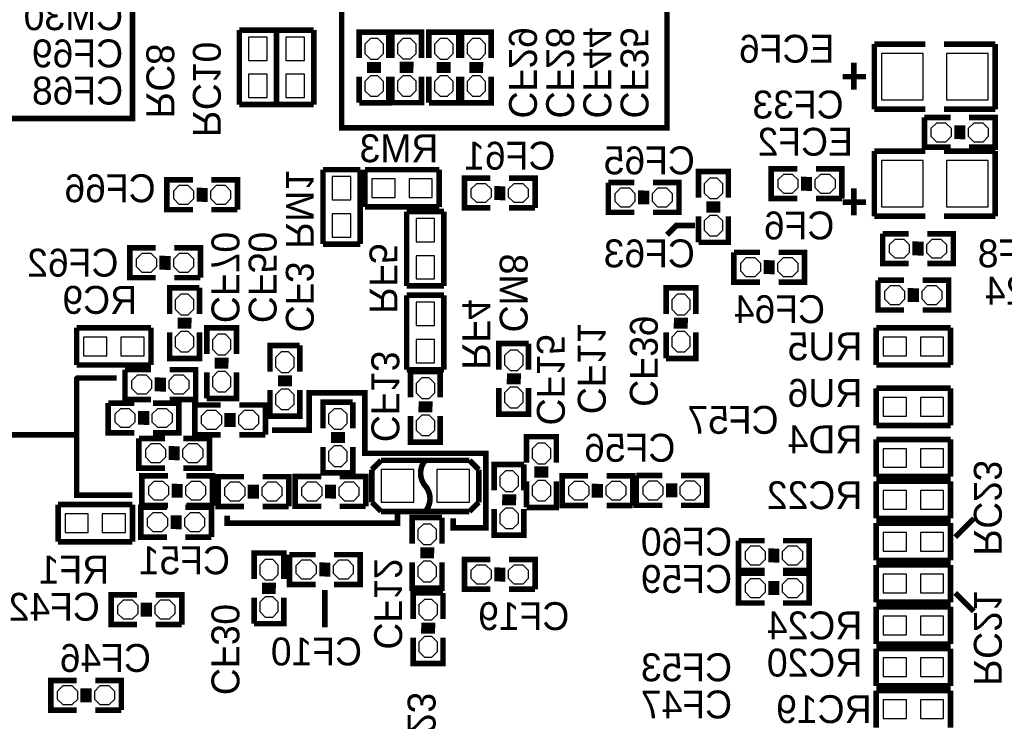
# Model space of a CAD drawing. Extents: x -86 to 498, y -49 to 361.
# Tile 5 of 11: x 41 to 68, y 22 to 41. Entities that reach past the tile are written whole.
import ezdxf

# ---------------------------------------------------------------- set-up
doc = ezdxf.new("R2010")
doc.units = 0
for name, color, linetype in [('BOARD_GEOMETR_SILKSCREEN_BOTTO', 1, 'CONTINUOUS'), ('PACKAGE_GEOMET_SILKSCREEN_BOTT', 3, 'CONTINUOUS'), ('PIN_BOTTOM', 4, 'CONTINUOUS'), ('REF_DES_SILKSCREEN_BOTTOM', 5, 'CONTINUOUS')]:
    doc.layers.add(name, color=color, linetype=linetype)

msp = doc.modelspace()

# ---------------------------------------------------------------- linework, layer by layer
at = {"layer": 'BOARD_GEOMETR_SILKSCREEN_BOTTO', "const_width": 0.1524}
for points in [[(44.069, 54.102), (44.069, 54.356), (41.402, 54.356), (41.402, 46.228), (40.64, 46.228), (40.64, 38.608), (44.069, 38.608)], [(50.546, 41.91), (58.674, 41.91), (58.674, 38.354), (49.784, 38.354), (49.784, 41.91)]]:
    msp.add_lwpolyline(points, close=True, dxfattribs=at)
for points in [[(59.436, 35.687), (58.928, 35.687), (58.674, 35.433)], [(43.6372, 31.5214), (42.5704, 31.5214), (42.545, 31.496), (42.545, 28.321), (44.069, 28.321)], [(52.832, 27.686), (52.832, 27.432), (53.721, 27.432), (53.721, 29.464), (50.419, 29.464), (50.419, 31.115), (48.895, 31.115), (48.895, 30.099), (47.879, 30.099)], [(42.545, 29.972), (40.513, 29.972), (40.513, 26.543), (37.846, 26.543), (37.846, 25.908)], [(51.308, 27.813), (51.308, 27.559), (46.6598, 27.559), (46.6598, 27.7622)], [(66.548, 27.178), (67.056, 27.686)], [(49.3268, 25.7302), (49.3268, 24.7142)], [(66.548, 25.654), (67.056, 25.146)]]:
    msp.add_lwpolyline(points, dxfattribs=at)
at = {"layer": 'PACKAGE_GEOMET_SILKSCREEN_BOTT', "const_width": 0.1524}
for points in [[(48.006, 41.021), (46.99, 41.021)], [(46.99, 41.021), (46.99, 38.989)], [(49.022, 41.021), (48.006, 41.021)], [(48.006, 41.021), (48.006, 38.989)], [(48.006, 38.989), (48.006, 41.021)], [(49.022, 38.989), (49.022, 41.021)], [(50.26406, 40.25646), (50.26406, 40.96766), (51.07686, 40.96766), (51.07686, 40.25646)], [(51.1556, 40.259), (51.1556, 40.9702), (51.9684, 40.9702), (51.9684, 40.259)], [(52.16906, 40.25646), (52.16906, 40.96766), (52.98186, 40.96766), (52.98186, 40.25646)], [(53.05806, 40.25646), (53.05806, 40.96766), (53.87086, 40.96766), (53.87086, 40.25646)], [(64.3382, 40.64), (65.7352, 40.64)], [(64.3382, 38.862), (64.3382, 40.64)], [(67.6402, 40.64), (66.2432, 40.64)], [(67.6402, 38.862), (67.6402, 40.64)], [(50.86096, 40.07866), (50.47996, 40.07866)], [(51.7525, 40.0812), (51.3715, 40.0812)], [(52.76596, 40.07866), (52.38496, 40.07866)], [(53.65496, 40.07866), (53.27396, 40.07866)], [(63.7794, 39.3954), (63.7794, 40.132)], [(51.07686, 39.74846), (51.07686, 39.03726), (50.26406, 39.03726)], [(50.26406, 39.03726), (50.26406, 39.74846)], [(50.85588, 39.92626), (50.47488, 39.92626)], [(51.9684, 39.751), (51.9684, 39.0398), (51.1556, 39.0398)], [(51.1556, 39.0398), (51.1556, 39.751)], [(51.74742, 39.9288), (51.36642, 39.9288)], [(52.98186, 39.74846), (52.98186, 39.03726), (52.16906, 39.03726)], [(52.16906, 39.03726), (52.16906, 39.74846)], [(52.76088, 39.92626), (52.37988, 39.92626)], [(53.87086, 39.74846), (53.87086, 39.03726), (53.05806, 39.03726)], [(53.05806, 39.03726), (53.05806, 39.74846)], [(53.64988, 39.92626), (53.26888, 39.92626)], [(63.4746, 39.751), (64.1096, 39.751)], [(46.99, 38.989), (48.006, 38.989)], [(48.006, 38.989), (49.022, 38.989)], [(65.7352, 38.862), (64.3382, 38.862)], [(66.2432, 38.862), (67.6402, 38.862)], [(66.41846, 37.82314), (65.70726, 37.82314), (65.70726, 38.63594)], [(65.70726, 38.63594), (66.41846, 38.63594)], [(66.59626, 38.04412), (66.59626, 38.42512)], [(66.74866, 38.03904), (66.74866, 38.42004)], [(66.92646, 38.63594), (67.63766, 38.63594), (67.63766, 37.82314), (66.92646, 37.82314)], [(64.3382, 37.719), (65.7352, 37.719)], [(64.3382, 35.941), (64.3382, 37.719)], [(67.6402, 37.719), (66.2432, 37.719)], [(67.6402, 35.941), (67.6402, 37.719)], [(50.292, 37.211), (49.276, 37.211)], [(49.276, 37.211), (49.276, 35.179)], [(50.292, 35.179), (50.292, 37.211)], [(50.419, 37.211), (50.419, 36.195)], [(52.451, 37.211), (50.419, 37.211)], [(52.451, 36.195), (52.451, 37.211)], [(59.53506, 36.44646), (59.53506, 37.15766), (60.34786, 37.15766), (60.34786, 36.44646)], [(62.23254, 36.42106), (61.52134, 36.42106), (61.52134, 37.23386), (62.23254, 37.23386)], [(62.74054, 37.23386), (63.45174, 37.23386), (63.45174, 36.42106)], [(45.72, 36.1188), (45.0088, 36.1188), (45.0088, 36.9316), (45.72, 36.9316)], [(46.228, 36.9316), (46.9392, 36.9316), (46.9392, 36.1188)], [(53.85054, 36.16706), (53.13934, 36.16706), (53.13934, 36.97986), (53.85054, 36.97986)], [(54.35854, 36.97986), (55.06974, 36.97986), (55.06974, 36.16706)], [(57.78246, 36.04514), (57.07126, 36.04514), (57.07126, 36.85794)], [(57.07126, 36.85794), (57.78246, 36.85794)], [(58.29046, 36.85794), (59.00166, 36.85794), (59.00166, 36.04514), (58.29046, 36.04514)], [(62.41034, 37.01796), (62.41034, 36.63696)], [(62.56274, 37.01288), (62.56274, 36.63188)], [(45.8978, 36.7157), (45.8978, 36.3347)], [(46.0502, 36.71062), (46.0502, 36.32962)], [(54.02834, 36.76396), (54.02834, 36.38296)], [(54.18074, 36.75888), (54.18074, 36.37788)], [(57.96026, 36.26612), (57.96026, 36.64712)], [(58.11266, 36.26104), (58.11266, 36.64204)], [(63.7794, 35.9664), (63.7794, 36.703)], [(60.13196, 36.26866), (59.75096, 36.26866)], [(63.45174, 36.42106), (62.74054, 36.42106)], [(63.4746, 36.322), (64.1096, 36.322)], [(46.9392, 36.1188), (46.228, 36.1188)], [(50.419, 36.195), (52.451, 36.195)], [(51.562, 36.068), (51.562, 34.036)], [(52.578, 36.068), (51.562, 36.068)], [(52.578, 34.036), (52.578, 36.068)], [(55.06974, 36.16706), (54.35854, 36.16706)], [(60.12688, 36.11626), (59.74588, 36.11626)], [(60.34786, 35.93846), (60.34786, 35.22726), (59.53506, 35.22726)], [(59.53506, 35.22726), (59.53506, 35.93846)], [(65.7352, 35.941), (64.3382, 35.941)], [(66.2432, 35.941), (67.6402, 35.941)], [(65.27546, 34.64814), (64.56426, 34.64814), (64.56426, 35.46094)], [(64.56426, 35.46094), (65.27546, 35.46094)], [(65.78346, 35.46094), (66.49466, 35.46094), (66.49466, 34.64814), (65.78346, 34.64814)], [(49.276, 35.179), (50.292, 35.179)], [(65.45326, 34.86912), (65.45326, 35.25012)], [(65.60566, 34.86404), (65.60566, 35.24504)], [(44.70654, 34.26206), (43.99534, 34.26206), (43.99534, 35.07486), (44.70654, 35.07486)], [(45.21454, 35.07486), (45.92574, 35.07486), (45.92574, 34.26206)], [(61.21146, 34.14014), (60.50026, 34.14014), (60.50026, 34.95294)], [(60.50026, 34.95294), (61.21146, 34.95294)], [(61.71946, 34.95294), (62.43066, 34.95294), (62.43066, 34.14014), (61.71946, 34.14014)], [(44.88434, 34.85896), (44.88434, 34.47796)], [(45.03674, 34.85388), (45.03674, 34.47288)], [(61.38926, 34.36112), (61.38926, 34.74212)], [(61.54166, 34.35604), (61.54166, 34.73704)], [(45.92574, 34.26206), (45.21454, 34.26206)], [(65.14846, 33.37814), (64.43726, 33.37814), (64.43726, 34.19094)], [(64.43726, 34.19094), (65.14846, 34.19094)], [(65.65646, 34.19094), (66.36766, 34.19094), (66.36766, 33.37814), (65.65646, 33.37814)], [(45.085, 33.274), (45.085, 33.9852), (45.8978, 33.9852)], [(45.8978, 33.9852), (45.8978, 33.274)], [(51.562, 34.036), (52.578, 34.036)], [(58.6486, 33.274), (58.6486, 33.9852), (59.4614, 33.9852), (59.4614, 33.274)], [(65.32626, 33.59912), (65.32626, 33.98012)], [(65.47866, 33.59404), (65.47866, 33.97504)], [(52.578, 33.782), (51.562, 33.782)], [(51.562, 33.782), (51.562, 31.75)], [(52.578, 31.75), (52.578, 33.782)], [(45.30598, 33.0962), (45.68698, 33.0962)], [(59.2455, 33.0962), (58.8645, 33.0962)], [(42.545, 32.893), (42.545, 31.877)], [(44.577, 32.893), (42.545, 32.893)], [(44.577, 31.877), (44.577, 32.893)], [(45.8978, 32.766), (45.8978, 32.0548), (45.085, 32.0548), (45.085, 32.766)], [(45.3009, 32.9438), (45.6819, 32.9438)], [(46.101, 32.1818), (46.101, 32.893), (46.9138, 32.893), (46.9138, 32.1818)], [(59.4614, 32.766), (59.4614, 32.0548), (58.6486, 32.0548)], [(58.6486, 32.0548), (58.6486, 32.766)], [(59.24042, 32.9438), (58.85942, 32.9438)], [(64.389, 32.893), (64.389, 31.877)], [(66.421, 32.893), (64.389, 32.893)], [(66.421, 31.877), (66.421, 32.893)], [(47.8282, 31.6992), (47.8282, 32.4104), (48.641, 32.4104)], [(48.641, 32.4104), (48.641, 31.6992)], [(54.07914, 31.75254), (54.07914, 32.46374), (54.89194, 32.46374)], [(54.89194, 32.46374), (54.89194, 31.75254)], [(46.6979, 32.004), (46.3169, 32.004)], [(42.545, 31.877), (44.577, 31.877)], [(44.577, 30.9372), (43.8658, 30.9372), (43.8658, 31.75)], [(43.8658, 31.75), (44.577, 31.75)], [(45.085, 31.75), (45.7962, 31.75), (45.7962, 30.9372), (45.085, 30.9372)], [(46.9138, 31.6738), (46.9138, 30.9626), (46.101, 30.9626)], [(46.101, 30.9626), (46.101, 31.6738)], [(46.69282, 31.8516), (46.31182, 31.8516)], [(51.562, 31.75), (52.578, 31.75)], [(51.66614, 30.99054), (51.66614, 31.70174), (52.47894, 31.70174)], [(52.47894, 31.70174), (52.47894, 30.99054)], [(64.389, 31.877), (66.421, 31.877)], [(44.7548, 31.15818), (44.7548, 31.53918)], [(44.9072, 31.1531), (44.9072, 31.5341)], [(48.04918, 31.5214), (48.43018, 31.5214)], [(54.29504, 31.42234), (54.67604, 31.42234)], [(54.30012, 31.57474), (54.68112, 31.57474)], [(48.641, 31.1912), (48.641, 30.48), (47.8282, 30.48), (47.8282, 31.1912)], [(48.0441, 31.369), (48.4251, 31.369)], [(54.89194, 31.24454), (54.89194, 30.53334), (54.07914, 30.53334), (54.07914, 31.24454)], [(64.389, 31.242), (64.389, 30.226)], [(66.421, 31.242), (64.389, 31.242)], [(66.421, 30.226), (66.421, 31.242)], [(49.276, 30.1498), (49.276, 30.861), (50.0888, 30.861)], [(50.0888, 30.861), (50.0888, 30.1498)], [(44.1198, 30.0228), (43.4086, 30.0228), (43.4086, 30.8356)], [(43.4086, 30.8356), (44.1198, 30.8356)], [(44.2976, 30.24378), (44.2976, 30.62478)], [(44.45, 30.2387), (44.45, 30.6197)], [(44.6278, 30.8356), (45.339, 30.8356), (45.339, 30.0228), (44.6278, 30.0228)], [(46.482, 29.972), (45.7708, 29.972), (45.7708, 30.7848), (46.482, 30.7848)], [(46.99, 30.7848), (47.7012, 30.7848), (47.7012, 29.972)], [(51.88204, 30.66034), (52.26304, 30.66034)], [(51.88712, 30.81274), (52.26812, 30.81274)], [(46.6598, 30.5689), (46.6598, 30.1879)], [(46.8122, 30.56382), (46.8122, 30.18282)], [(52.47894, 30.48254), (52.47894, 29.77134), (51.66614, 29.77134), (51.66614, 30.48254)], [(64.389, 30.226), (66.421, 30.226)], [(44.95546, 29.06014), (44.24426, 29.06014), (44.24426, 29.87294)], [(44.24426, 29.87294), (44.95546, 29.87294)], [(45.46346, 29.87294), (46.17466, 29.87294), (46.17466, 29.06014), (45.46346, 29.06014)], [(47.7012, 29.972), (46.99, 29.972)], [(49.4919, 29.8196), (49.8729, 29.8196)], [(49.49698, 29.972), (49.87798, 29.972)], [(54.83606, 29.20746), (54.83606, 29.91866), (55.64886, 29.91866), (55.64886, 29.20746)], [(64.389, 29.845), (64.389, 28.829)], [(66.421, 29.845), (64.389, 29.845)], [(66.421, 28.829), (66.421, 29.845)], [(45.13326, 29.28112), (45.13326, 29.66212)], [(45.28566, 29.27604), (45.28566, 29.65704)], [(50.0888, 29.6418), (50.0888, 28.9306), (49.276, 28.9306), (49.276, 29.6418)], [(50.6095, 29.0195), (50.8635, 29.2735)], [(50.8635, 29.2735), (53.2765, 29.2735)], [(53.2765, 29.2735), (53.5305, 29.0195)], [(50.6095, 28.1305), (50.6095, 29.0195)], [(53.5305, 29.0195), (53.5305, 28.1305)], [(53.95214, 28.45054), (53.95214, 29.16174), (54.76494, 29.16174)], [(54.76494, 29.16174), (54.76494, 28.45054)], [(55.43296, 29.02966), (55.05196, 29.02966)], [(45.03674, 28.03906), (44.32554, 28.03906), (44.32554, 28.85186), (45.03674, 28.85186)], [(45.54474, 28.85186), (46.25594, 28.85186), (46.25594, 28.03906)], [(47.11954, 28.01366), (46.40834, 28.01366), (46.40834, 28.82646), (47.11954, 28.82646)], [(47.62754, 28.82646), (48.33874, 28.82646), (48.33874, 28.01366)], [(49.2252, 28.0162), (48.514, 28.0162), (48.514, 28.829), (49.2252, 28.829)], [(49.7332, 28.829), (50.4444, 28.829), (50.4444, 28.0162)], [(55.42788, 28.87726), (55.04688, 28.87726)], [(56.51754, 28.03906), (55.80634, 28.03906), (55.80634, 28.85186), (56.51754, 28.85186)], [(57.02554, 28.85186), (57.73674, 28.85186), (57.73674, 28.03906)], [(58.54446, 28.04414), (57.83326, 28.04414), (57.83326, 28.85694)], [(57.83326, 28.85694), (58.54446, 28.85694)], [(59.05246, 28.85694), (59.76366, 28.85694), (59.76366, 28.04414), (59.05246, 28.04414)], [(64.389, 28.829), (66.421, 28.829)], [(45.21454, 28.63596), (45.21454, 28.25496)], [(45.36694, 28.63088), (45.36694, 28.24988)], [(47.29734, 28.61056), (47.29734, 28.22956)], [(47.44974, 28.60548), (47.44974, 28.22448)], [(49.403, 28.6131), (49.403, 28.2321)], [(49.5554, 28.60802), (49.5554, 28.22702)], [(55.64886, 28.69946), (55.64886, 27.98826), (54.83606, 27.98826)], [(54.83606, 27.98826), (54.83606, 28.69946)], [(56.69534, 28.63596), (56.69534, 28.25496)], [(56.84774, 28.63088), (56.84774, 28.24988)], [(58.72226, 28.26512), (58.72226, 28.64612)], [(58.87466, 28.26004), (58.87466, 28.64104)], [(64.389, 28.702), (64.389, 27.686)], [(66.421, 28.702), (64.389, 28.702)], [(66.421, 27.686), (66.421, 28.702)], [(54.17312, 28.27274), (54.55412, 28.27274)], [(42.037, 28.067), (42.037, 27.051)], [(44.069, 28.067), (42.037, 28.067)], [(44.069, 27.051), (44.069, 28.067)], [(45.0088, 27.178), (44.2976, 27.178), (44.2976, 27.9908), (45.0088, 27.9908)], [(45.5168, 27.9908), (46.228, 27.9908), (46.228, 27.178)], [(46.25594, 28.03906), (45.54474, 28.03906)], [(48.33874, 28.01366), (47.62754, 28.01366)], [(50.4444, 28.0162), (49.7332, 28.0162)], [(50.8635, 27.8765), (50.6095, 28.1305)], [(53.5305, 28.1305), (53.2765, 27.8765)], [(54.76494, 27.94254), (54.76494, 27.23134), (53.95214, 27.23134), (53.95214, 27.94254)], [(54.16804, 28.12034), (54.54904, 28.12034)], [(57.73674, 28.03906), (57.02554, 28.03906)], [(45.1866, 27.7749), (45.1866, 27.3939)], [(45.339, 27.76982), (45.339, 27.38882)], [(53.2765, 27.8765), (50.8635, 27.8765)], [(51.7144, 27.0002), (51.7144, 27.7114), (52.5272, 27.7114)], [(52.5272, 27.7114), (52.5272, 27.0002)], [(64.389, 27.686), (66.421, 27.686)], [(64.389, 27.559), (64.389, 26.543)], [(66.421, 27.559), (64.389, 27.559)], [(66.421, 26.543), (66.421, 27.559)], [(46.228, 27.178), (45.5168, 27.178)], [(42.037, 27.051), (44.069, 27.051)], [(61.33846, 26.26614), (60.62726, 26.26614), (60.62726, 27.07894)], [(60.62726, 27.07894), (61.33846, 27.07894)], [(61.51626, 26.48712), (61.51626, 26.86812)], [(61.66866, 26.48204), (61.66866, 26.86304)], [(61.84646, 27.07894), (62.55766, 27.07894), (62.55766, 26.26614), (61.84646, 26.26614)], [(47.39386, 26.03246), (47.39386, 26.74366), (48.20666, 26.74366), (48.20666, 26.03246)], [(49.07026, 25.88514), (48.35906, 25.88514), (48.35906, 26.69794)], [(48.35906, 26.69794), (49.07026, 26.69794)], [(49.57826, 26.69794), (50.28946, 26.69794), (50.28946, 25.88514), (49.57826, 25.88514)], [(51.9303, 26.67), (52.3113, 26.67)], [(51.93538, 26.8224), (52.31638, 26.8224)], [(53.85054, 25.75306), (53.13934, 25.75306), (53.13934, 26.56586), (53.85054, 26.56586)], [(54.35854, 26.56586), (55.06974, 26.56586), (55.06974, 25.75306)], [(49.24806, 26.10612), (49.24806, 26.48712)], [(49.40046, 26.10104), (49.40046, 26.48204)], [(52.5272, 26.4922), (52.5272, 25.781), (51.7144, 25.781), (51.7144, 26.4922)], [(54.02834, 26.34996), (54.02834, 25.96896)], [(54.18074, 26.34488), (54.18074, 25.96388)], [(64.389, 26.543), (66.421, 26.543)], [(64.389, 26.416), (64.389, 25.4)], [(66.421, 26.416), (64.389, 26.416)], [(66.421, 25.4), (66.421, 26.416)], [(61.33846, 25.37714), (60.62726, 25.37714), (60.62726, 26.18994)], [(60.62726, 26.18994), (61.33846, 26.18994)], [(61.84646, 26.18994), (62.55766, 26.18994), (62.55766, 25.37714), (61.84646, 25.37714)], [(47.99076, 25.85466), (47.60976, 25.85466)], [(55.06974, 25.75306), (54.35854, 25.75306)], [(61.51626, 25.59812), (61.51626, 25.97912)], [(61.66866, 25.59304), (61.66866, 25.97404)], [(44.196, 24.7904), (43.4848, 24.7904), (43.4848, 25.6032), (44.196, 25.6032)], [(44.704, 25.6032), (45.4152, 25.6032), (45.4152, 24.7904)], [(48.20666, 25.52446), (48.20666, 24.81326), (47.39386, 24.81326)], [(47.39386, 24.81326), (47.39386, 25.52446)], [(47.98568, 25.70226), (47.60468, 25.70226)], [(51.7398, 24.9428), (51.7398, 25.654), (52.5526, 25.654)], [(52.5526, 25.654), (52.5526, 24.9428)], [(44.3738, 25.3873), (44.3738, 25.0063)], [(44.5262, 25.38222), (44.5262, 25.00122)], [(64.389, 25.4), (66.421, 25.4)], [(64.389, 25.273), (64.389, 24.257)], [(66.421, 25.273), (64.389, 25.273)], [(66.421, 24.257), (66.421, 25.273)], [(45.4152, 24.7904), (44.704, 24.7904)], [(51.96078, 24.765), (52.34178, 24.765)], [(52.5526, 24.4348), (52.5526, 23.7236), (51.7398, 23.7236), (51.7398, 24.4348)], [(51.9557, 24.6126), (52.3367, 24.6126)], [(64.389, 24.257), (66.421, 24.257)], [(64.389, 24.13), (64.389, 23.114)], [(66.421, 24.13), (64.389, 24.13)], [(66.421, 23.114), (66.421, 24.13)], [(42.54754, 22.45106), (41.83634, 22.45106), (41.83634, 23.26386), (42.54754, 23.26386)], [(43.05554, 23.26386), (43.76674, 23.26386), (43.76674, 22.45106)], [(64.389, 23.114), (66.421, 23.114)], [(42.72534, 23.04796), (42.72534, 22.66696)], [(42.87774, 23.04288), (42.87774, 22.66188)], [(64.389, 22.987), (64.389, 21.971)], [(66.421, 22.987), (64.389, 22.987)], [(66.421, 21.971), (66.421, 22.987)], [(43.76674, 22.45106), (43.05554, 22.45106)]]:
    msp.add_lwpolyline(points, dxfattribs=at)
for points in [[(52.069746, 29.273754, 0.366237), (52.069746, 28.575)], [(52.069746, 28.575), (52.07, 28.575254, -0.36641), (52.07, 27.8765)]]:
    msp.add_lwpolyline(points, format="xyb", dxfattribs=at)
at = {"layer": 'PIN_BOTTOM'}
for points in [[(47.752, 40.8305), (47.244, 40.8305), (47.244, 40.1955), (47.752, 40.1955)], [(48.768, 40.8305), (48.26, 40.8305), (48.26, 40.1955), (48.768, 40.1955)], [(50.92446, 40.63746), (50.77206, 40.78986), (50.56886, 40.78986), (50.41646, 40.63746), (50.41646, 40.38346), (50.56886, 40.23106), (50.77206, 40.23106), (50.92446, 40.38346)], [(51.816, 40.64), (51.6636, 40.7924), (51.4604, 40.7924), (51.308, 40.64), (51.308, 40.386), (51.4604, 40.2336), (51.6636, 40.2336), (51.816, 40.386)], [(52.82946, 40.63746), (52.67706, 40.78986), (52.47386, 40.78986), (52.32146, 40.63746), (52.32146, 40.38346), (52.47386, 40.23106), (52.67706, 40.23106), (52.82946, 40.38346)], [(53.71846, 40.63746), (53.56606, 40.78986), (53.36286, 40.78986), (53.21046, 40.63746), (53.21046, 40.38346), (53.36286, 40.23106), (53.56606, 40.23106), (53.71846, 40.38346)], [(64.5287, 40.386), (64.5287, 39.116), (65.6717, 39.116), (65.6717, 40.386)], [(66.3067, 40.386), (66.3067, 39.116), (67.4497, 39.116), (67.4497, 40.386)], [(47.752, 39.8145), (47.244, 39.8145), (47.244, 39.1795), (47.752, 39.1795)], [(48.768, 39.8145), (48.26, 39.8145), (48.26, 39.1795), (48.768, 39.1795)], [(50.92446, 39.62146), (50.77206, 39.77386), (50.56886, 39.77386), (50.41646, 39.62146), (50.41646, 39.36746), (50.56886, 39.21506), (50.77206, 39.21506), (50.92446, 39.36746)], [(51.816, 39.624), (51.6636, 39.7764), (51.4604, 39.7764), (51.308, 39.624), (51.308, 39.37), (51.4604, 39.2176), (51.6636, 39.2176), (51.816, 39.37)], [(52.82946, 39.62146), (52.67706, 39.77386), (52.47386, 39.77386), (52.32146, 39.62146), (52.32146, 39.36746), (52.47386, 39.21506), (52.67706, 39.21506), (52.82946, 39.36746)], [(53.71846, 39.62146), (53.56606, 39.77386), (53.36286, 39.77386), (53.21046, 39.62146), (53.21046, 39.36746), (53.36286, 39.21506), (53.56606, 39.21506), (53.71846, 39.36746)], [(66.29146, 37.97554), (66.44386, 38.12794), (66.44386, 38.33114), (66.29146, 38.48354), (66.03746, 38.48354), (65.88506, 38.33114), (65.88506, 38.12794), (66.03746, 37.97554)], [(67.30746, 37.97554), (67.45986, 38.12794), (67.45986, 38.33114), (67.30746, 38.48354), (67.05346, 38.48354), (66.90106, 38.33114), (66.90106, 38.12794), (67.05346, 37.97554)], [(64.5287, 37.465), (64.5287, 36.195), (65.6717, 36.195), (65.6717, 37.465)], [(66.3067, 37.465), (66.3067, 36.195), (67.4497, 36.195), (67.4497, 37.465)], [(50.038, 37.0205), (49.53, 37.0205), (49.53, 36.3855), (50.038, 36.3855)], [(50.6095, 36.957), (50.6095, 36.449), (51.2445, 36.449), (51.2445, 36.957)], [(51.6255, 36.957), (51.6255, 36.449), (52.2605, 36.449), (52.2605, 36.957)], [(60.19546, 36.82746), (60.04306, 36.97986), (59.83986, 36.97986), (59.68746, 36.82746), (59.68746, 36.57346), (59.83986, 36.42106), (60.04306, 36.42106), (60.19546, 36.57346)], [(61.85154, 37.08146), (61.69914, 36.92906), (61.69914, 36.72586), (61.85154, 36.57346), (62.10554, 36.57346), (62.25794, 36.72586), (62.25794, 36.92906), (62.10554, 37.08146)], [(62.86754, 37.08146), (62.71514, 36.92906), (62.71514, 36.72586), (62.86754, 36.57346), (63.12154, 36.57346), (63.27394, 36.72586), (63.27394, 36.92906), (63.12154, 37.08146)], [(45.339, 36.7792), (45.1866, 36.6268), (45.1866, 36.4236), (45.339, 36.2712), (45.593, 36.2712), (45.7454, 36.4236), (45.7454, 36.6268), (45.593, 36.7792)], [(46.355, 36.7792), (46.2026, 36.6268), (46.2026, 36.4236), (46.355, 36.2712), (46.609, 36.2712), (46.7614, 36.4236), (46.7614, 36.6268), (46.609, 36.7792)], [(53.46954, 36.82746), (53.31714, 36.67506), (53.31714, 36.47186), (53.46954, 36.31946), (53.72354, 36.31946), (53.87594, 36.47186), (53.87594, 36.67506), (53.72354, 36.82746)], [(54.48554, 36.82746), (54.33314, 36.67506), (54.33314, 36.47186), (54.48554, 36.31946), (54.73954, 36.31946), (54.89194, 36.47186), (54.89194, 36.67506), (54.73954, 36.82746)], [(57.65546, 36.19754), (57.80786, 36.34994), (57.80786, 36.55314), (57.65546, 36.70554), (57.40146, 36.70554), (57.24906, 36.55314), (57.24906, 36.34994), (57.40146, 36.19754)], [(58.67146, 36.19754), (58.82386, 36.34994), (58.82386, 36.55314), (58.67146, 36.70554), (58.41746, 36.70554), (58.26506, 36.55314), (58.26506, 36.34994), (58.41746, 36.19754)], [(50.038, 36.0045), (49.53, 36.0045), (49.53, 35.3695), (50.038, 35.3695)], [(51.816, 35.2425), (52.324, 35.2425), (52.324, 35.8775), (51.816, 35.8775)], [(60.19546, 35.81146), (60.04306, 35.96386), (59.83986, 35.96386), (59.68746, 35.81146), (59.68746, 35.55746), (59.83986, 35.40506), (60.04306, 35.40506), (60.19546, 35.55746)], [(65.14846, 34.80054), (65.30086, 34.95294), (65.30086, 35.15614), (65.14846, 35.30854), (64.89446, 35.30854), (64.74206, 35.15614), (64.74206, 34.95294), (64.89446, 34.80054)], [(66.16446, 34.80054), (66.31686, 34.95294), (66.31686, 35.15614), (66.16446, 35.30854), (65.91046, 35.30854), (65.75806, 35.15614), (65.75806, 34.95294), (65.91046, 34.80054)], [(44.32554, 34.92246), (44.17314, 34.77006), (44.17314, 34.56686), (44.32554, 34.41446), (44.57954, 34.41446), (44.73194, 34.56686), (44.73194, 34.77006), (44.57954, 34.92246)], [(45.34154, 34.92246), (45.18914, 34.77006), (45.18914, 34.56686), (45.34154, 34.41446), (45.59554, 34.41446), (45.74794, 34.56686), (45.74794, 34.77006), (45.59554, 34.92246)], [(51.816, 34.2265), (52.324, 34.2265), (52.324, 34.8615), (51.816, 34.8615)], [(61.08446, 34.29254), (61.23686, 34.44494), (61.23686, 34.64814), (61.08446, 34.80054), (60.83046, 34.80054), (60.67806, 34.64814), (60.67806, 34.44494), (60.83046, 34.29254)], [(62.10046, 34.29254), (62.25286, 34.44494), (62.25286, 34.64814), (62.10046, 34.80054), (61.84646, 34.80054), (61.69406, 34.64814), (61.69406, 34.44494), (61.84646, 34.29254)], [(65.02146, 33.53054), (65.17386, 33.68294), (65.17386, 33.88614), (65.02146, 34.03854), (64.76746, 34.03854), (64.61506, 33.88614), (64.61506, 33.68294), (64.76746, 33.53054)], [(66.03746, 33.53054), (66.18986, 33.68294), (66.18986, 33.88614), (66.03746, 34.03854), (65.78346, 34.03854), (65.63106, 33.88614), (65.63106, 33.68294), (65.78346, 33.53054)], [(45.2374, 33.401), (45.3898, 33.2486), (45.593, 33.2486), (45.7454, 33.401), (45.7454, 33.655), (45.593, 33.8074), (45.3898, 33.8074), (45.2374, 33.655)], [(59.309, 33.655), (59.1566, 33.8074), (58.9534, 33.8074), (58.801, 33.655), (58.801, 33.401), (58.9534, 33.2486), (59.1566, 33.2486), (59.309, 33.401)], [(52.324, 33.5915), (51.816, 33.5915), (51.816, 32.9565), (52.324, 32.9565)], [(43.3705, 32.131), (43.3705, 32.639), (42.7355, 32.639), (42.7355, 32.131)], [(44.3865, 32.131), (44.3865, 32.639), (43.7515, 32.639), (43.7515, 32.131)], [(45.2374, 32.385), (45.3898, 32.2326), (45.593, 32.2326), (45.7454, 32.385), (45.7454, 32.639), (45.593, 32.7914), (45.3898, 32.7914), (45.2374, 32.639)], [(46.7614, 32.5628), (46.609, 32.7152), (46.4058, 32.7152), (46.2534, 32.5628), (46.2534, 32.3088), (46.4058, 32.1564), (46.609, 32.1564), (46.7614, 32.3088)], [(52.324, 32.5755), (51.816, 32.5755), (51.816, 31.9405), (52.324, 31.9405)], [(59.309, 32.639), (59.1566, 32.7914), (58.9534, 32.7914), (58.801, 32.639), (58.801, 32.385), (58.9534, 32.2326), (59.1566, 32.2326), (59.309, 32.385)], [(65.2145, 32.131), (65.2145, 32.639), (64.5795, 32.639), (64.5795, 32.131)], [(66.2305, 32.131), (66.2305, 32.639), (65.5955, 32.639), (65.5955, 32.131)], [(54.23154, 31.87954), (54.38394, 31.72714), (54.58714, 31.72714), (54.73954, 31.87954), (54.73954, 32.13354), (54.58714, 32.28594), (54.38394, 32.28594), (54.23154, 32.13354)], [(47.9806, 31.8262), (48.133, 31.6738), (48.3362, 31.6738), (48.4886, 31.8262), (48.4886, 32.0802), (48.3362, 32.2326), (48.133, 32.2326), (47.9806, 32.0802)], [(44.45, 31.0896), (44.6024, 31.242), (44.6024, 31.4452), (44.45, 31.5976), (44.196, 31.5976), (44.0436, 31.4452), (44.0436, 31.242), (44.196, 31.0896)], [(45.466, 31.0896), (45.6184, 31.242), (45.6184, 31.4452), (45.466, 31.5976), (45.212, 31.5976), (45.0596, 31.4452), (45.0596, 31.242), (45.212, 31.0896)], [(46.7614, 31.5468), (46.609, 31.6992), (46.4058, 31.6992), (46.2534, 31.5468), (46.2534, 31.2928), (46.4058, 31.1404), (46.609, 31.1404), (46.7614, 31.2928)], [(51.81854, 31.11754), (51.97094, 30.96514), (52.17414, 30.96514), (52.32654, 31.11754), (52.32654, 31.37154), (52.17414, 31.52394), (51.97094, 31.52394), (51.81854, 31.37154)], [(47.9806, 30.8102), (48.133, 30.6578), (48.3362, 30.6578), (48.4886, 30.8102), (48.4886, 31.0642), (48.3362, 31.2166), (48.133, 31.2166), (47.9806, 31.0642)], [(54.23154, 30.86354), (54.38394, 30.71114), (54.58714, 30.71114), (54.73954, 30.86354), (54.73954, 31.11754), (54.58714, 31.26994), (54.38394, 31.26994), (54.23154, 31.11754)], [(65.2145, 30.48), (65.2145, 30.988), (64.5795, 30.988), (64.5795, 30.48)], [(66.2305, 30.48), (66.2305, 30.988), (65.5955, 30.988), (65.5955, 30.48)], [(43.9928, 30.1752), (44.1452, 30.3276), (44.1452, 30.5308), (43.9928, 30.6832), (43.7388, 30.6832), (43.5864, 30.5308), (43.5864, 30.3276), (43.7388, 30.1752)], [(45.0088, 30.1752), (45.1612, 30.3276), (45.1612, 30.5308), (45.0088, 30.6832), (44.7548, 30.6832), (44.6024, 30.5308), (44.6024, 30.3276), (44.7548, 30.1752)], [(49.4284, 30.2768), (49.5808, 30.1244), (49.784, 30.1244), (49.9364, 30.2768), (49.9364, 30.5308), (49.784, 30.6832), (49.5808, 30.6832), (49.4284, 30.5308)], [(46.101, 30.6324), (45.9486, 30.48), (45.9486, 30.2768), (46.101, 30.1244), (46.355, 30.1244), (46.5074, 30.2768), (46.5074, 30.48), (46.355, 30.6324)], [(47.117, 30.6324), (46.9646, 30.48), (46.9646, 30.2768), (47.117, 30.1244), (47.371, 30.1244), (47.5234, 30.2768), (47.5234, 30.48), (47.371, 30.6324)], [(51.81854, 30.10154), (51.97094, 29.94914), (52.17414, 29.94914), (52.32654, 30.10154), (52.32654, 30.35554), (52.17414, 30.50794), (51.97094, 30.50794), (51.81854, 30.35554)], [(44.82846, 29.21254), (44.98086, 29.36494), (44.98086, 29.56814), (44.82846, 29.72054), (44.57446, 29.72054), (44.42206, 29.56814), (44.42206, 29.36494), (44.57446, 29.21254)], [(45.84446, 29.21254), (45.99686, 29.36494), (45.99686, 29.56814), (45.84446, 29.72054), (45.59046, 29.72054), (45.43806, 29.56814), (45.43806, 29.36494), (45.59046, 29.21254)], [(49.4284, 29.2608), (49.5808, 29.1084), (49.784, 29.1084), (49.9364, 29.2608), (49.9364, 29.5148), (49.784, 29.6672), (49.5808, 29.6672), (49.4284, 29.5148)], [(55.49646, 29.58846), (55.34406, 29.74086), (55.14086, 29.74086), (54.98846, 29.58846), (54.98846, 29.33446), (55.14086, 29.18206), (55.34406, 29.18206), (55.49646, 29.33446)], [(64.5795, 29.591), (64.5795, 29.083), (65.2145, 29.083), (65.2145, 29.591)], [(65.5955, 29.591), (65.5955, 29.083), (66.2305, 29.083), (66.2305, 29.591)], [(51.7525, 28.1305), (51.7525, 29.0195), (50.8635, 29.0195), (50.8635, 28.1305)], [(53.2765, 28.1305), (53.2765, 29.0195), (52.3875, 29.0195), (52.3875, 28.1305)], [(54.10454, 28.57754), (54.25694, 28.42514), (54.46014, 28.42514), (54.61254, 28.57754), (54.61254, 28.83154), (54.46014, 28.98394), (54.25694, 28.98394), (54.10454, 28.83154)], [(44.65574, 28.69946), (44.50334, 28.54706), (44.50334, 28.34386), (44.65574, 28.19146), (44.90974, 28.19146), (45.06214, 28.34386), (45.06214, 28.54706), (44.90974, 28.69946)], [(45.67174, 28.69946), (45.51934, 28.54706), (45.51934, 28.34386), (45.67174, 28.19146), (45.92574, 28.19146), (46.07814, 28.34386), (46.07814, 28.54706), (45.92574, 28.69946)], [(46.73854, 28.67406), (46.58614, 28.52166), (46.58614, 28.31846), (46.73854, 28.16606), (46.99254, 28.16606), (47.14494, 28.31846), (47.14494, 28.52166), (46.99254, 28.67406)], [(47.75454, 28.67406), (47.60214, 28.52166), (47.60214, 28.31846), (47.75454, 28.16606), (48.00854, 28.16606), (48.16094, 28.31846), (48.16094, 28.52166), (48.00854, 28.67406)], [(48.8442, 28.6766), (48.6918, 28.5242), (48.6918, 28.321), (48.8442, 28.1686), (49.0982, 28.1686), (49.2506, 28.321), (49.2506, 28.5242), (49.0982, 28.6766)], [(49.8602, 28.6766), (49.7078, 28.5242), (49.7078, 28.321), (49.8602, 28.1686), (50.1142, 28.1686), (50.2666, 28.321), (50.2666, 28.5242), (50.1142, 28.6766)], [(55.49646, 28.57246), (55.34406, 28.72486), (55.14086, 28.72486), (54.98846, 28.57246), (54.98846, 28.31846), (55.14086, 28.16606), (55.34406, 28.16606), (55.49646, 28.31846)], [(56.13654, 28.69946), (55.98414, 28.54706), (55.98414, 28.34386), (56.13654, 28.19146), (56.39054, 28.19146), (56.54294, 28.34386), (56.54294, 28.54706), (56.39054, 28.69946)], [(57.15254, 28.69946), (57.00014, 28.54706), (57.00014, 28.34386), (57.15254, 28.19146), (57.40654, 28.19146), (57.55894, 28.34386), (57.55894, 28.54706), (57.40654, 28.69946)], [(58.41746, 28.19654), (58.56986, 28.34894), (58.56986, 28.55214), (58.41746, 28.70454), (58.16346, 28.70454), (58.01106, 28.55214), (58.01106, 28.34894), (58.16346, 28.19654)], [(59.43346, 28.19654), (59.58586, 28.34894), (59.58586, 28.55214), (59.43346, 28.70454), (59.17946, 28.70454), (59.02706, 28.55214), (59.02706, 28.34894), (59.17946, 28.19654)], [(64.5795, 28.448), (64.5795, 27.94), (65.2145, 27.94), (65.2145, 28.448)], [(65.5955, 28.448), (65.5955, 27.94), (66.2305, 27.94), (66.2305, 28.448)], [(42.8625, 27.305), (42.8625, 27.813), (42.2275, 27.813), (42.2275, 27.305)], [(43.8785, 27.305), (43.8785, 27.813), (43.2435, 27.813), (43.2435, 27.305)], [(44.6278, 27.8384), (44.4754, 27.686), (44.4754, 27.4828), (44.6278, 27.3304), (44.8818, 27.3304), (45.0342, 27.4828), (45.0342, 27.686), (44.8818, 27.8384)], [(45.6438, 27.8384), (45.4914, 27.686), (45.4914, 27.4828), (45.6438, 27.3304), (45.8978, 27.3304), (46.0502, 27.4828), (46.0502, 27.686), (45.8978, 27.8384)], [(54.10454, 27.56154), (54.25694, 27.40914), (54.46014, 27.40914), (54.61254, 27.56154), (54.61254, 27.81554), (54.46014, 27.96794), (54.25694, 27.96794), (54.10454, 27.81554)], [(51.8668, 27.1272), (52.0192, 26.9748), (52.2224, 26.9748), (52.3748, 27.1272), (52.3748, 27.3812), (52.2224, 27.5336), (52.0192, 27.5336), (51.8668, 27.3812)], [(64.5795, 27.305), (64.5795, 26.797), (65.2145, 26.797), (65.2145, 27.305)], [(65.5955, 27.305), (65.5955, 26.797), (66.2305, 26.797), (66.2305, 27.305)], [(61.21146, 26.41854), (61.36386, 26.57094), (61.36386, 26.77414), (61.21146, 26.92654), (60.95746, 26.92654), (60.80506, 26.77414), (60.80506, 26.57094), (60.95746, 26.41854)], [(62.22746, 26.41854), (62.37986, 26.57094), (62.37986, 26.77414), (62.22746, 26.92654), (61.97346, 26.92654), (61.82106, 26.77414), (61.82106, 26.57094), (61.97346, 26.41854)], [(48.05426, 26.41346), (47.90186, 26.56586), (47.69866, 26.56586), (47.54626, 26.41346), (47.54626, 26.15946), (47.69866, 26.00706), (47.90186, 26.00706), (48.05426, 26.15946)], [(48.94326, 26.03754), (49.09566, 26.18994), (49.09566, 26.39314), (48.94326, 26.54554), (48.68926, 26.54554), (48.53686, 26.39314), (48.53686, 26.18994), (48.68926, 26.03754)], [(49.95926, 26.03754), (50.11166, 26.18994), (50.11166, 26.39314), (49.95926, 26.54554), (49.70526, 26.54554), (49.55286, 26.39314), (49.55286, 26.18994), (49.70526, 26.03754)], [(51.8668, 26.1112), (52.0192, 25.9588), (52.2224, 25.9588), (52.3748, 26.1112), (52.3748, 26.3652), (52.2224, 26.5176), (52.0192, 26.5176), (51.8668, 26.3652)], [(53.46954, 26.41346), (53.31714, 26.26106), (53.31714, 26.05786), (53.46954, 25.90546), (53.72354, 25.90546), (53.87594, 26.05786), (53.87594, 26.26106), (53.72354, 26.41346)], [(54.48554, 26.41346), (54.33314, 26.26106), (54.33314, 26.05786), (54.48554, 25.90546), (54.73954, 25.90546), (54.89194, 26.05786), (54.89194, 26.26106), (54.73954, 26.41346)], [(64.5795, 26.162), (64.5795, 25.654), (65.2145, 25.654), (65.2145, 26.162)], [(65.5955, 26.162), (65.5955, 25.654), (66.2305, 25.654), (66.2305, 26.162)], [(61.21146, 25.52954), (61.36386, 25.68194), (61.36386, 25.88514), (61.21146, 26.03754), (60.95746, 26.03754), (60.80506, 25.88514), (60.80506, 25.68194), (60.95746, 25.52954)], [(62.22746, 25.52954), (62.37986, 25.68194), (62.37986, 25.88514), (62.22746, 26.03754), (61.97346, 26.03754), (61.82106, 25.88514), (61.82106, 25.68194), (61.97346, 25.52954)], [(43.815, 25.4508), (43.6626, 25.2984), (43.6626, 25.0952), (43.815, 24.9428), (44.069, 24.9428), (44.2214, 25.0952), (44.2214, 25.2984), (44.069, 25.4508)], [(44.831, 25.4508), (44.6786, 25.2984), (44.6786, 25.0952), (44.831, 24.9428), (45.085, 24.9428), (45.2374, 25.0952), (45.2374, 25.2984), (45.085, 25.4508)], [(48.05426, 25.39746), (47.90186, 25.54986), (47.69866, 25.54986), (47.54626, 25.39746), (47.54626, 25.14346), (47.69866, 24.99106), (47.90186, 24.99106), (48.05426, 25.14346)], [(51.8922, 25.0698), (52.0446, 24.9174), (52.2478, 24.9174), (52.4002, 25.0698), (52.4002, 25.3238), (52.2478, 25.4762), (52.0446, 25.4762), (51.8922, 25.3238)], [(64.5795, 25.019), (64.5795, 24.511), (65.2145, 24.511), (65.2145, 25.019)], [(65.5955, 25.019), (65.5955, 24.511), (66.2305, 24.511), (66.2305, 25.019)], [(51.8922, 24.0538), (52.0446, 23.9014), (52.2478, 23.9014), (52.4002, 24.0538), (52.4002, 24.3078), (52.2478, 24.4602), (52.0446, 24.4602), (51.8922, 24.3078)], [(64.5795, 23.876), (64.5795, 23.368), (65.2145, 23.368), (65.2145, 23.876)], [(65.5955, 23.876), (65.5955, 23.368), (66.2305, 23.368), (66.2305, 23.876)], [(42.16654, 23.11146), (42.01414, 22.95906), (42.01414, 22.75586), (42.16654, 22.60346), (42.42054, 22.60346), (42.57294, 22.75586), (42.57294, 22.95906), (42.42054, 23.11146)], [(43.18254, 23.11146), (43.03014, 22.95906), (43.03014, 22.75586), (43.18254, 22.60346), (43.43654, 22.60346), (43.58894, 22.75586), (43.58894, 22.95906), (43.43654, 23.11146)], [(64.5795, 22.733), (64.5795, 22.225), (65.2145, 22.225), (65.2145, 22.733)], [(65.5955, 22.733), (65.5955, 22.225), (66.2305, 22.225), (66.2305, 22.733)]]:
    msp.add_lwpolyline(points, close=True, dxfattribs=at)

# ---------------------------------------------------------------- texts
at = {"layer": 'REF_DES_SILKSCREEN_BOTTOM', "text_generation_flag": 2}
for s, p in [('CM30', (43.815, 41.021)), ('ECF6', (63.246, 40.132)), ('CF69', (43.815, 40.005)), ('CF68', (43.815, 38.989)), ('CF33', (63.5, 38.608)), ('ECF2', (63.754, 37.592)), ('RM3', (52.4256, 37.4142)), ('CF61', (55.626, 37.211)), ('CF65', (59.436, 37.084)), ('CF66', (44.704, 36.322)), ('CF6', (63.246, 35.306)), ('CF63', (59.436, 34.544)), ('CF8', (69.088, 34.544)), ('CF62', (43.688, 34.29)), ('CF24', (69.85, 33.528)), ('RC9', (44.196, 33.274)), ('CF64', (62.992, 33.02)), ('RU5', (64.008, 32.004)), ('RU6', (64.008, 30.734)), ('CF57', (61.722, 29.9974)), ('RD4', (64.008, 29.464)), ('CF56', (58.9026, 29.2354)), ('RC22', (64.008, 27.94)), ('CF60', (60.452, 26.67)), ('CF51', (46.736, 26.162)), ('RF1', (43.434, 25.908)), ('CF59', (60.452, 25.654)), ('CF42', (43.18, 24.892)), ('CF19', (56.007, 24.638)), ('RC24', (64.008, 24.384)), ('CF46', (44.577, 23.495)), ('CF10', (50.3428, 23.6728)), ('CF53', (60.452, 23.241)), ('RC20', (64.008, 23.368)), ('CF47', (60.452, 22.225)), ('RC19', (64.262, 22.098))]:
    msp.add_text(s, height=0.762, dxfattribs=at).set_placement(p)
for s, p in [('CF29', (54.356, 38.608)), ('CF28', (55.372, 38.608)), ('CF44', (56.388, 38.608)), ('CF35', (57.404, 38.608)), ('RC8', (44.45, 38.608)), ('RC10', (45.72, 38.1)), ('RM1', (48.26, 35.052)), ('CF70', (46.228, 33.02)), ('CF50', (47.244, 33.02)), ('RF5', (50.546, 33.274)), ('CM8', (54.102, 32.766)), ('CF3', (48.26, 32.766)), ('RF4', (53.086, 31.75)), ('CF11', (56.2356, 30.5308)), ('CF39', (57.658, 30.734)), ('CF15', (55.118, 30.226)), ('CF13', (50.5968, 29.7688)), ('RC23', (67.056, 26.67)), ('CF12', (50.673, 24.1046)), ('RC21', (67.056, 23.114)), ('CF30', (46.228, 22.86)), ('CF23', (51.5874, 20.447))]:
    msp.add_text(s, height=0.762, rotation=270, dxfattribs=at).set_placement(p)

doc.saveas('drawing.dxf')
